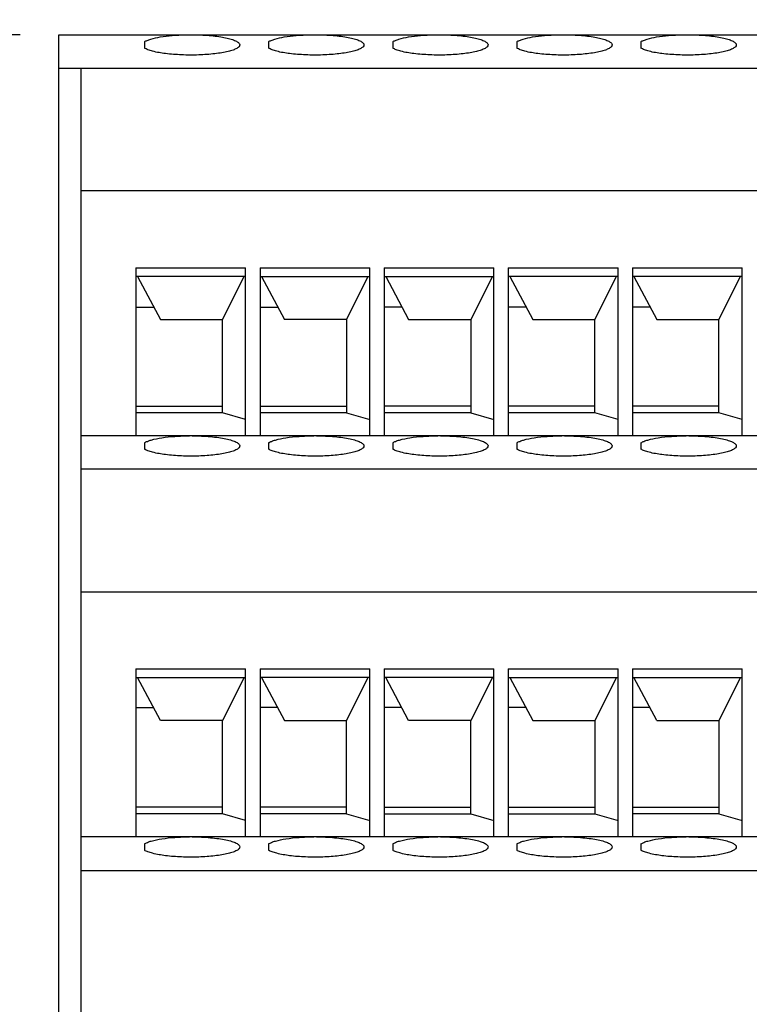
# Model space of a CAD drawing. Header units: inches. Extents: x 0 to 22, y 0 to 17.
# Tile 5 of 20: x 9.5 to 10.7, y 6.3 to 7.9. Entities that reach past the tile are written whole.
import ezdxf

# ---------------------------------------------------------------- set-up
doc = ezdxf.new("R2010")
doc.units = ezdxf.units.IN
doc.header["$LTSCALE"] = 1.21
doc.header["$MEASUREMENT"] = 0
doc.layers.get('0').update_dxf_attribs({"linetype": 'CONTINUOUS'})
doc.layers.add('DIMENSIONS', color=7, linetype='CONTINUOUS')
doc.styles.get("Standard").update_dxf_attribs({"font": 'txt', "width": 0.8})
doc.dimstyles.new('DIMSTYLE_1', dxfattribs={"dimtxt": 0.125, "dimasz": 0.18, "dimexe": 0.125, "dimexo": 0.0625, "dimgap": 0.0625, "dimtad": 0, "dimtih": 1, "dimtoh": 1, "dimzin": 4, "dimdsep": 46, "dimtxsty": 'STANDARD', "dimblk": '_FILLED', "dimblk1": '_FILLED', "dimblk2": '_FILLED', "dimcen": 0.09, "dimadec": 0, "dimazin": 0, "dimtp": 0.01, "dimtm": 0.01, "dimtfac": 1, "dimtofl": 0, "dimtmove": 0, "dimatfit": 3, "dimldrblk": '_FILLED', "dimfxl": 1, "dimtolj": 1, "dimtzin": 4, "dimarcsym": 0})

# ---------------------------------------------------------------- blocks, each defined once
blk = doc.blocks.new('_FILLED')
at = {"color": 0, "linetype": 'BYBLOCK'}
blk.add_solid([(0, 0), (-1, 0.1736), (-1, -0.1736)], dxfattribs=at)
blk = doc.blocks.new('*D12')
at = {"layer": 'DIMENSIONS', "color": 2, "linetype": 'CONTINUOUS'}
for p, q in [((9.5373, 7.8819), (8.7248, 7.8819)), ((8.8498, 7.8819), (8.8498, 6.8618)), ((8.8498, 5.5917), (8.8498, 6.6118)), ((9.5373, 5.5917), (8.7248, 5.5917))]:
    blk.add_line(p, q, dxfattribs=at)
at = {"layer": 'DIMENSIONS', "color": 2, "linetype": 'CONTINUOUS', "xscale": 0.18, "yscale": 0.18, "zscale": 0.18}
for p, rotation in [((8.8498, 7.8819), 90), ((8.8498, 5.5917), 270)]:
    blk.add_blockref('_FILLED', p, dxfattribs=dict(at, rotation=rotation))
at = {"layer": 'DIMENSIONS', "color": 2, "linetype": 'CONTINUOUS', "insert": (8.8498, 6.7993), "char_height": 0.125, "width": 1.125, "attachment_point": 2, "line_spacing_factor": 0.9}
blk.add_mtext('2.29{\\Ftxt.shx;\\W1.000000;\\H0.125000; }[58.2]', dxfattribs=at)
blk = doc.blocks.new('*D13')
at = {"layer": 'DIMENSIONS', "color": 2, "linetype": 'CONTINUOUS'}
for p, q in [((9.5998, 7.9444), (9.5998, 8.7515)), ((11.8478, 7.9444), (11.8478, 8.7515)), ((9.5998, 8.6265), (9.9988, 8.6265)), ((11.8478, 8.6265), (11.4488, 8.6265))]:
    blk.add_line(p, q, dxfattribs=at)
at = {"layer": 'DIMENSIONS', "color": 2, "linetype": 'CONTINUOUS', "xscale": 0.18, "yscale": 0.18, "zscale": 0.18, "rotation": 180}
blk.add_blockref('_FILLED', (9.5998, 8.6265), dxfattribs=at)
at = {"layer": 'DIMENSIONS', "color": 2, "linetype": 'CONTINUOUS', "xscale": 0.18, "yscale": 0.18, "zscale": 0.18}
blk.add_blockref('_FILLED', (11.8478, 8.6265), dxfattribs=at)
at = {"layer": 'DIMENSIONS', "color": 2, "linetype": 'CONTINUOUS', "insert": (10.7238, 8.689), "char_height": 0.125, "width": 1.325, "attachment_point": 2, "line_spacing_factor": 0.9}
blk.add_mtext('(2.25{\\Ftxt.shx;\\W1.000000;\\H0.125000; }[57.1])', dxfattribs=at)

msp = doc.modelspace()

# ---------------------------------------------------------------- linework, layer by layer
at = {"color": 7, "linetype": 'CONTINUOUS'}
for p, q in [((9.5998, 5.5917), (9.5998, 7.8819)), ((9.5998, 7.8819), (11.8478, 7.8819)), ((9.7376, 7.8707), (9.7376, 7.8605)), ((9.9376, 7.8707), (9.9376, 7.8605)), ((10.1376, 7.8707), (10.1376, 7.8605)), ((10.3376, 7.8707), (10.3376, 7.8605)), ((10.5376, 7.8707), (10.5376, 7.8605)), ((9.5998, 7.8279), (11.8478, 7.8279)), ((9.6352, 7.8279), (9.6352, 5.833)), ((11.8124, 7.6305), (9.6352, 7.6305)), ((9.7238, 7.5068), (9.7238, 7.2363)), ((9.7238, 7.5068), (9.9006, 7.5068)), ((9.9006, 7.2363), (9.9006, 7.5068)), ((9.9238, 7.5068), (9.9238, 7.2363)), ((9.9238, 7.5068), (10.1006, 7.5068)), ((10.1006, 7.2363), (10.1006, 7.5068)), ((10.1238, 7.5068), (10.1238, 7.2363)), ((10.1238, 7.5068), (10.3006, 7.5068)), ((10.3006, 7.2363), (10.3006, 7.5068)), ((10.3238, 7.5068), (10.3238, 7.2363)), ((10.3238, 7.5068), (10.5006, 7.5068)), ((10.5006, 7.2363), (10.5006, 7.5068)), ((10.5238, 7.5068), (10.5238, 7.2363)), ((10.5238, 7.5068), (10.7006, 7.5068)), ((10.7006, 7.2363), (10.7006, 7.5068)), ((9.9006, 7.4929), (9.7238, 7.4929)), ((9.7263, 7.4929), (9.7632, 7.4235)), ((9.8632, 7.4235), (9.8982, 7.4929)), ((9.9238, 7.4929), (10.1006, 7.4929)), ((9.9263, 7.4929), (9.9632, 7.4235)), ((10.0632, 7.4235), (10.0982, 7.4929)), ((10.1238, 7.4929), (10.3006, 7.4929)), ((10.1263, 7.4929), (10.1632, 7.4235)), ((10.2982, 7.4929), (10.2632, 7.4235)), ((10.5006, 7.4929), (10.3238, 7.4929)), ((10.3263, 7.4929), (10.3632, 7.4235)), ((10.4632, 7.4235), (10.4982, 7.4929)), ((10.7006, 7.4929), (10.5238, 7.4929)), ((10.5263, 7.4929), (10.5632, 7.4235)), ((10.6632, 7.4235), (10.6982, 7.4929)), ((9.7238, 7.4435), (9.7526, 7.4435)), ((9.9238, 7.4435), (9.9526, 7.4435)), ((10.1526, 7.4435), (10.1238, 7.4435)), ((10.3526, 7.4435), (10.3238, 7.4435)), ((10.5526, 7.4435), (10.5238, 7.4435)), ((9.7632, 7.4235), (9.8632, 7.4235)), ((9.8632, 7.2733), (9.8632, 7.4235)), ((10.0632, 7.4235), (9.9632, 7.4235)), ((10.0632, 7.4235), (10.0632, 7.2733)), ((10.1632, 7.4235), (10.2632, 7.4235)), ((10.2632, 7.4235), (10.2632, 7.2733)), ((10.3632, 7.4235), (10.4632, 7.4235)), ((10.4632, 7.2733), (10.4632, 7.4235)), ((10.5632, 7.4235), (10.6632, 7.4235)), ((10.6632, 7.2733), (10.6632, 7.4235)), ((9.7238, 7.284), (9.8632, 7.284)), ((9.9238, 7.284), (10.0632, 7.284)), ((10.2632, 7.284), (10.1238, 7.284)), ((10.4632, 7.284), (10.3238, 7.284)), ((10.6632, 7.284), (10.5238, 7.284)), ((9.8632, 7.2733), (9.7238, 7.2733)), ((9.9006, 7.2627), (9.8632, 7.2733)), ((10.0632, 7.2733), (9.9238, 7.2733)), ((10.0632, 7.2733), (10.1006, 7.2627)), ((10.2632, 7.2733), (10.1238, 7.2733)), ((10.2632, 7.2733), (10.3006, 7.2627)), ((10.4632, 7.2733), (10.3238, 7.2733)), ((10.5006, 7.2627), (10.4632, 7.2733)), ((10.6632, 7.2733), (10.5238, 7.2733)), ((10.7006, 7.2627), (10.6632, 7.2733)), ((9.8103, 7.2363), (9.6352, 7.2363)), ((10.0103, 7.2363), (9.8145, 7.2363)), ((10.2103, 7.2363), (10.0145, 7.2363)), ((10.4103, 7.2363), (10.2145, 7.2363)), ((10.6103, 7.2363), (10.4145, 7.2363)), ((10.8103, 7.2363), (10.6145, 7.2363)), ((9.7376, 7.225), (9.7376, 7.2148)), ((9.9376, 7.225), (9.9376, 7.2148)), ((10.1376, 7.225), (10.1376, 7.2148)), ((10.3376, 7.225), (10.3376, 7.2148)), ((10.5376, 7.225), (10.5376, 7.2148)), ((11.8124, 7.1823), (9.6352, 7.1823)), ((9.6352, 6.9849), (11.8124, 6.9849)), ((9.7238, 6.8612), (9.7238, 6.5906)), ((9.7238, 6.8612), (9.9006, 6.8612)), ((9.9006, 6.5906), (9.9006, 6.8612)), ((9.9238, 6.8612), (9.9238, 6.5906)), ((9.9238, 6.8612), (10.1006, 6.8612)), ((10.1006, 6.5906), (10.1006, 6.8612)), ((10.1238, 6.8612), (10.1238, 6.5906)), ((10.1238, 6.8612), (10.3006, 6.8612)), ((10.3006, 6.5906), (10.3006, 6.8612)), ((10.3238, 6.8612), (10.3238, 6.5906)), ((10.3238, 6.8612), (10.5006, 6.8612)), ((10.5006, 6.5906), (10.5006, 6.8612)), ((10.5238, 6.8612), (10.5238, 6.5906)), ((10.5238, 6.8612), (10.7006, 6.8612)), ((10.7006, 6.5906), (10.7006, 6.8612)), ((9.7238, 6.8472), (9.9006, 6.8472)), ((9.7632, 6.7779), (9.7263, 6.8472)), ((9.8982, 6.8472), (9.8632, 6.7779)), ((10.1006, 6.8472), (9.9238, 6.8472)), ((9.9263, 6.8472), (9.9632, 6.7779)), ((10.0632, 6.7779), (10.0982, 6.8472)), ((10.3006, 6.8472), (10.1238, 6.8472)), ((10.1632, 6.7779), (10.1263, 6.8472)), ((10.2982, 6.8472), (10.2632, 6.7779)), ((10.3238, 6.8472), (10.5006, 6.8472)), ((10.3263, 6.8472), (10.3632, 6.7779)), ((10.4982, 6.8472), (10.4632, 6.7779)), ((10.5238, 6.8472), (10.7006, 6.8472)), ((10.5632, 6.7779), (10.5263, 6.8472)), ((10.6982, 6.8472), (10.6632, 6.7779)), ((9.7238, 6.7989), (9.752, 6.7989)), ((9.952, 6.7989), (9.9238, 6.7989)), ((10.152, 6.7989), (10.1238, 6.7989)), ((10.352, 6.7989), (10.3238, 6.7989)), ((10.552, 6.7989), (10.5238, 6.7989)), ((9.8632, 6.7779), (9.7632, 6.7779)), ((9.8632, 6.6277), (9.8632, 6.7779)), ((9.9632, 6.7779), (10.0632, 6.7779)), ((10.0632, 6.6277), (10.0632, 6.7779)), ((10.2632, 6.7779), (10.1632, 6.7779)), ((10.2632, 6.6277), (10.2632, 6.7779)), ((10.3632, 6.7779), (10.4632, 6.7779)), ((10.4632, 6.7779), (10.4632, 6.6277)), ((10.5632, 6.7779), (10.6632, 6.7779)), ((10.6632, 6.7779), (10.6632, 6.6277)), ((9.8632, 6.6383), (9.7238, 6.6383)), ((9.8632, 6.6277), (9.7238, 6.6277)), ((9.9006, 6.6171), (9.8632, 6.6277)), ((10.0632, 6.6383), (9.9238, 6.6383)), ((10.0632, 6.6277), (9.9238, 6.6277)), ((10.0632, 6.6277), (10.1006, 6.6171)), ((10.1238, 6.6383), (10.2632, 6.6383)), ((10.1238, 6.6277), (10.2632, 6.6277)), ((10.2632, 6.6277), (10.3006, 6.6171)), ((10.3238, 6.6383), (10.4632, 6.6383)), ((10.3238, 6.6277), (10.4632, 6.6277)), ((10.4632, 6.6277), (10.5006, 6.6171)), ((10.5238, 6.6383), (10.6632, 6.6383)), ((10.6632, 6.6277), (10.5238, 6.6277)), ((10.6632, 6.6277), (10.7006, 6.6171)), ((9.8103, 6.5906), (9.6352, 6.5906)), ((9.7376, 6.5794), (9.7376, 6.5691)), ((10.0103, 6.5906), (9.8145, 6.5906)), ((9.9376, 6.5794), (9.9376, 6.5691)), ((10.2103, 6.5906), (10.0145, 6.5906)), ((10.1376, 6.5794), (10.1376, 6.5691)), ((10.4103, 6.5906), (10.2145, 6.5906)), ((10.3376, 6.5794), (10.3376, 6.5691)), ((10.6103, 6.5906), (10.4145, 6.5906)), ((10.5376, 6.5794), (10.5376, 6.5691)), ((10.8103, 6.5906), (10.6145, 6.5906)), ((9.6352, 6.5366), (11.8124, 6.5366))]:
    msp.add_line(p, q, dxfattribs=at)
for centre, radius, start, end in [((9.8124, 7.0609), 0.1754, 89.3226, 90.6774), ((10.0124, 7.0609), 0.1754, 89.3226, 90.6774), ((10.2124, 7.0609), 0.1754, 89.3226, 90.6774), ((10.4124, 7.0609), 0.1754, 89.3226, 90.6774), ((10.6124, 7.0609), 0.1754, 89.3226, 90.6774), ((9.8124, 6.4153), 0.1753, 89.3223, 90.6777), ((10.0124, 6.4153), 0.1753, 89.3223, 90.6777), ((10.2124, 6.4153), 0.1753, 89.3223, 90.6777), ((10.4124, 6.4153), 0.1753, 89.3223, 90.6777), ((10.6124, 6.4153), 0.1753, 89.3223, 90.6777)]:
    msp.add_arc(centre, radius, start, end, dxfattribs=at)
for points, knots in [([(9.7376, 7.8707), (9.739, 7.8716), (9.7422, 7.8731), (9.7506, 7.876), (9.7641, 7.8788), (9.783, 7.881), (9.7967, 7.8817), (9.804, 7.8819)], [0, 0, 0, 0, 0.070756, 0.160361, 0.391397, 0.678437, 1, 1, 1, 1]), ([(9.8208, 7.8819), (9.8255, 7.8818), (9.8347, 7.8814), (9.8479, 7.8803), (9.8599, 7.8787), (9.8704, 7.8768), (9.879, 7.8745), (9.8848, 7.8722), (9.8881, 7.8702), (9.8902, 7.8684), (9.8912, 7.8667), (9.8912, 7.8656)], [0, 0, 0, 0, 0.189439, 0.369542, 0.534157, 0.678445, 0.798324, 0.890959, 0.926885, 0.956274, 1, 1, 1, 1]), ([(9.9376, 7.8707), (9.939, 7.8716), (9.9422, 7.8731), (9.9506, 7.876), (9.9641, 7.8788), (9.983, 7.881), (9.9967, 7.8817), (10.004, 7.8819)], [0, 0, 0, 0, 0.070756, 0.160361, 0.391397, 0.678437, 1, 1, 1, 1]), ([(10.0208, 7.8819), (10.0255, 7.8818), (10.0347, 7.8814), (10.0479, 7.8803), (10.0599, 7.8787), (10.0704, 7.8768), (10.079, 7.8745), (10.0848, 7.8722), (10.0881, 7.8702), (10.0902, 7.8684), (10.0912, 7.8667), (10.0912, 7.8656)], [0, 0, 0, 0, 0.189439, 0.369542, 0.534157, 0.678445, 0.798324, 0.890959, 0.926885, 0.956274, 1, 1, 1, 1]), ([(10.1376, 7.8707), (10.139, 7.8716), (10.1422, 7.8731), (10.1506, 7.876), (10.1641, 7.8788), (10.183, 7.881), (10.1967, 7.8817), (10.204, 7.8819)], [0, 0, 0, 0, 0.070756, 0.160361, 0.391397, 0.678437, 1, 1, 1, 1]), ([(10.2208, 7.8819), (10.2255, 7.8818), (10.2347, 7.8814), (10.2479, 7.8803), (10.2599, 7.8787), (10.2704, 7.8768), (10.279, 7.8745), (10.2848, 7.8722), (10.2881, 7.8702), (10.2902, 7.8684), (10.2912, 7.8667), (10.2912, 7.8656)], [0, 0, 0, 0, 0.189439, 0.369542, 0.534157, 0.678445, 0.798324, 0.890959, 0.926885, 0.956274, 1, 1, 1, 1]), ([(10.3376, 7.8707), (10.339, 7.8716), (10.3422, 7.8731), (10.3506, 7.876), (10.3641, 7.8788), (10.383, 7.881), (10.3967, 7.8817), (10.404, 7.8819)], [0, 0, 0, 0, 0.070756, 0.160361, 0.391397, 0.678437, 1, 1, 1, 1]), ([(10.4208, 7.8819), (10.4255, 7.8818), (10.4347, 7.8814), (10.4479, 7.8803), (10.4599, 7.8787), (10.4704, 7.8768), (10.479, 7.8745), (10.4848, 7.8722), (10.4881, 7.8702), (10.4902, 7.8684), (10.4912, 7.8667), (10.4912, 7.8656)], [0, 0, 0, 0, 0.189439, 0.369542, 0.534157, 0.678445, 0.798324, 0.890959, 0.926885, 0.956274, 1, 1, 1, 1]), ([(10.5376, 7.8707), (10.539, 7.8716), (10.5422, 7.8731), (10.5506, 7.876), (10.5641, 7.8788), (10.583, 7.881), (10.5967, 7.8817), (10.604, 7.8819)], [0, 0, 0, 0, 0.070756, 0.160361, 0.391397, 0.678437, 1, 1, 1, 1]), ([(10.6208, 7.8819), (10.6255, 7.8818), (10.6347, 7.8814), (10.6479, 7.8803), (10.6599, 7.8787), (10.6704, 7.8768), (10.679, 7.8745), (10.6848, 7.8722), (10.6881, 7.8702), (10.6902, 7.8684), (10.6912, 7.8667), (10.6912, 7.8656)], [0, 0, 0, 0, 0.189439, 0.369542, 0.534157, 0.678445, 0.798324, 0.890959, 0.926885, 0.956274, 1, 1, 1, 1]), ([(9.8912, 7.8656), (9.8912, 7.8645), (9.8903, 7.8628), (9.8883, 7.8612), (9.8852, 7.8592), (9.8798, 7.857), (9.8718, 7.8547), (9.862, 7.8528), (9.8506, 7.8512), (9.8381, 7.85), (9.8202, 7.8491), (9.7978, 7.8492), (9.773, 7.8511), (9.7549, 7.854), (9.7436, 7.8574), (9.7393, 7.8594), (9.7376, 7.8605)], [0, 0, 0, 0, 0.019634, 0.032655, 0.048496, 0.089182, 0.141812, 0.205296, 0.277992, 0.357844, 0.442526, 0.616275, 0.778812, 0.911296, 0.961691, 1, 1, 1, 1]), ([(10.0912, 7.8656), (10.0912, 7.8645), (10.0903, 7.8628), (10.0883, 7.8612), (10.0852, 7.8592), (10.0798, 7.857), (10.0718, 7.8547), (10.062, 7.8528), (10.0506, 7.8512), (10.0381, 7.85), (10.0202, 7.8491), (9.9978, 7.8492), (9.973, 7.8511), (9.9549, 7.854), (9.9436, 7.8574), (9.9393, 7.8594), (9.9376, 7.8605)], [0, 0, 0, 0, 0.019634, 0.032655, 0.048496, 0.089182, 0.141812, 0.205296, 0.277992, 0.357844, 0.442526, 0.616275, 0.778812, 0.911296, 0.961691, 1, 1, 1, 1]), ([(10.2912, 7.8656), (10.2912, 7.8645), (10.2903, 7.8628), (10.2883, 7.8612), (10.2852, 7.8592), (10.2798, 7.857), (10.2718, 7.8547), (10.262, 7.8528), (10.2506, 7.8512), (10.2381, 7.85), (10.2202, 7.8491), (10.1978, 7.8492), (10.173, 7.8511), (10.1549, 7.854), (10.1436, 7.8574), (10.1393, 7.8594), (10.1376, 7.8605)], [0, 0, 0, 0, 0.019634, 0.032655, 0.048496, 0.089182, 0.141812, 0.205296, 0.277992, 0.357844, 0.442526, 0.616275, 0.778812, 0.911296, 0.961691, 1, 1, 1, 1]), ([(10.4912, 7.8656), (10.4912, 7.8645), (10.4903, 7.8628), (10.4883, 7.8612), (10.4852, 7.8592), (10.4798, 7.857), (10.4718, 7.8547), (10.462, 7.8528), (10.4506, 7.8512), (10.4381, 7.85), (10.4202, 7.8491), (10.3978, 7.8492), (10.373, 7.8511), (10.3549, 7.854), (10.3436, 7.8574), (10.3393, 7.8594), (10.3376, 7.8605)], [0, 0, 0, 0, 0.019634, 0.032655, 0.048496, 0.089182, 0.141812, 0.205296, 0.277992, 0.357844, 0.442526, 0.616275, 0.778812, 0.911296, 0.961691, 1, 1, 1, 1]), ([(10.6912, 7.8656), (10.6912, 7.8645), (10.6903, 7.8628), (10.6883, 7.8612), (10.6852, 7.8592), (10.6798, 7.857), (10.6718, 7.8547), (10.662, 7.8528), (10.6506, 7.8512), (10.6381, 7.85), (10.6202, 7.8491), (10.5978, 7.8492), (10.573, 7.8511), (10.5549, 7.854), (10.5436, 7.8574), (10.5393, 7.8594), (10.5376, 7.8605)], [0, 0, 0, 0, 0.019634, 0.032655, 0.048496, 0.089182, 0.141812, 0.205296, 0.277992, 0.357844, 0.442526, 0.616275, 0.778812, 0.911296, 0.961691, 1, 1, 1, 1]), ([(9.7376, 7.225), (9.7391, 7.226), (9.7427, 7.2276), (9.7519, 7.2307), (9.7667, 7.2335), (9.7874, 7.2357), (9.8024, 7.2362), (9.8103, 7.2363)], [0, 0, 0, 0, 0.069939, 0.159539, 0.392228, 0.68066, 1, 1, 1, 1]), ([(9.8145, 7.2363), (9.8195, 7.2363), (9.8293, 7.236), (9.8436, 7.2351), (9.8567, 7.2336), (9.8682, 7.2316), (9.8777, 7.2292), (9.884, 7.2269), (9.8878, 7.2247), (9.8901, 7.2229), (9.8912, 7.2211), (9.8912, 7.2199)], [0, 0, 0, 0, 0.186431, 0.365528, 0.530636, 0.676276, 0.79766, 0.891467, 0.927685, 0.957117, 1, 1, 1, 1]), ([(9.9376, 7.225), (9.9391, 7.226), (9.9427, 7.2276), (9.9519, 7.2307), (9.9667, 7.2335), (9.9874, 7.2357), (10.0024, 7.2362), (10.0103, 7.2363)], [0, 0, 0, 0, 0.069939, 0.159539, 0.392228, 0.68066, 1, 1, 1, 1]), ([(10.0145, 7.2363), (10.0195, 7.2363), (10.0293, 7.236), (10.0436, 7.2351), (10.0567, 7.2336), (10.0682, 7.2316), (10.0777, 7.2292), (10.084, 7.2269), (10.0878, 7.2247), (10.0901, 7.2229), (10.0912, 7.2211), (10.0912, 7.2199)], [0, 0, 0, 0, 0.186431, 0.365528, 0.530636, 0.676276, 0.79766, 0.891467, 0.927685, 0.957117, 1, 1, 1, 1]), ([(10.1376, 7.225), (10.1391, 7.226), (10.1427, 7.2276), (10.1519, 7.2307), (10.1667, 7.2335), (10.1874, 7.2357), (10.2024, 7.2362), (10.2103, 7.2363)], [0, 0, 0, 0, 0.069939, 0.159539, 0.392228, 0.68066, 1, 1, 1, 1]), ([(10.2145, 7.2363), (10.2195, 7.2363), (10.2293, 7.236), (10.2436, 7.2351), (10.2567, 7.2336), (10.2682, 7.2316), (10.2777, 7.2292), (10.284, 7.2269), (10.2878, 7.2247), (10.2901, 7.2229), (10.2912, 7.2211), (10.2912, 7.2199)], [0, 0, 0, 0, 0.186431, 0.365528, 0.530636, 0.676276, 0.79766, 0.891467, 0.927685, 0.957117, 1, 1, 1, 1]), ([(10.3376, 7.225), (10.3391, 7.226), (10.3427, 7.2276), (10.3519, 7.2307), (10.3667, 7.2335), (10.3874, 7.2357), (10.4024, 7.2362), (10.4103, 7.2363)], [0, 0, 0, 0, 0.069939, 0.159539, 0.392228, 0.68066, 1, 1, 1, 1]), ([(10.4145, 7.2363), (10.4195, 7.2363), (10.4293, 7.236), (10.4436, 7.2351), (10.4567, 7.2336), (10.4682, 7.2316), (10.4777, 7.2292), (10.484, 7.2269), (10.4878, 7.2247), (10.4901, 7.2229), (10.4912, 7.2211), (10.4912, 7.2199)], [0, 0, 0, 0, 0.186431, 0.365528, 0.530636, 0.676276, 0.79766, 0.891467, 0.927685, 0.957117, 1, 1, 1, 1]), ([(10.5376, 7.225), (10.5391, 7.226), (10.5427, 7.2276), (10.5519, 7.2307), (10.5667, 7.2335), (10.5874, 7.2357), (10.6024, 7.2362), (10.6103, 7.2363)], [0, 0, 0, 0, 0.069939, 0.159539, 0.392228, 0.68066, 1, 1, 1, 1]), ([(10.6145, 7.2363), (10.6195, 7.2363), (10.6293, 7.236), (10.6436, 7.2351), (10.6567, 7.2336), (10.6682, 7.2316), (10.6777, 7.2292), (10.684, 7.2269), (10.6878, 7.2247), (10.6901, 7.2229), (10.6912, 7.2211), (10.6912, 7.2199)], [0, 0, 0, 0, 0.186431, 0.365528, 0.530636, 0.676276, 0.79766, 0.891467, 0.927685, 0.957117, 1, 1, 1, 1]), ([(9.8912, 7.2199), (9.8912, 7.2189), (9.8903, 7.2172), (9.8883, 7.2155), (9.8852, 7.2135), (9.8798, 7.2113), (9.8718, 7.209), (9.862, 7.2071), (9.8506, 7.2055), (9.8381, 7.2043), (9.8202, 7.2034), (9.7978, 7.2035), (9.773, 7.2054), (9.7549, 7.2084), (9.7436, 7.2118), (9.7393, 7.2137), (9.7376, 7.2148)], [0, 0, 0, 0, 0.019631, 0.032658, 0.048489, 0.089185, 0.141807, 0.205295, 0.277993, 0.357842, 0.442528, 0.616276, 0.778811, 0.911294, 0.961688, 1, 1, 1, 1]), ([(10.0912, 7.2199), (10.0912, 7.2189), (10.0903, 7.2172), (10.0883, 7.2155), (10.0852, 7.2135), (10.0798, 7.2113), (10.0718, 7.209), (10.062, 7.2071), (10.0506, 7.2055), (10.0381, 7.2043), (10.0202, 7.2034), (9.9978, 7.2035), (9.973, 7.2054), (9.9549, 7.2084), (9.9436, 7.2118), (9.9393, 7.2137), (9.9376, 7.2148)], [0, 0, 0, 0, 0.019631, 0.032658, 0.048489, 0.089185, 0.141807, 0.205295, 0.277993, 0.357842, 0.442528, 0.616276, 0.778811, 0.911294, 0.961688, 1, 1, 1, 1]), ([(10.2912, 7.2199), (10.2912, 7.2189), (10.2903, 7.2172), (10.2883, 7.2155), (10.2852, 7.2135), (10.2798, 7.2113), (10.2718, 7.209), (10.262, 7.2071), (10.2506, 7.2055), (10.2381, 7.2043), (10.2202, 7.2034), (10.1978, 7.2035), (10.173, 7.2054), (10.1549, 7.2084), (10.1436, 7.2118), (10.1393, 7.2137), (10.1376, 7.2148)], [0, 0, 0, 0, 0.019631, 0.032658, 0.048489, 0.089185, 0.141807, 0.205295, 0.277993, 0.357842, 0.442528, 0.616276, 0.778811, 0.911294, 0.961688, 1, 1, 1, 1]), ([(10.4912, 7.2199), (10.4912, 7.2189), (10.4903, 7.2172), (10.4883, 7.2155), (10.4852, 7.2135), (10.4798, 7.2113), (10.4718, 7.209), (10.462, 7.2071), (10.4506, 7.2055), (10.4381, 7.2043), (10.4202, 7.2034), (10.3978, 7.2035), (10.373, 7.2054), (10.3549, 7.2084), (10.3436, 7.2118), (10.3393, 7.2137), (10.3376, 7.2148)], [0, 0, 0, 0, 0.019631, 0.032658, 0.048489, 0.089185, 0.141807, 0.205295, 0.277993, 0.357842, 0.442528, 0.616276, 0.778811, 0.911294, 0.961688, 1, 1, 1, 1]), ([(10.6912, 7.2199), (10.6912, 7.2189), (10.6903, 7.2172), (10.6883, 7.2155), (10.6852, 7.2135), (10.6798, 7.2113), (10.6718, 7.209), (10.662, 7.2071), (10.6506, 7.2055), (10.6381, 7.2043), (10.6202, 7.2034), (10.5978, 7.2035), (10.573, 7.2054), (10.5549, 7.2084), (10.5436, 7.2118), (10.5393, 7.2137), (10.5376, 7.2148)], [0, 0, 0, 0, 0.019631, 0.032658, 0.048489, 0.089185, 0.141807, 0.205295, 0.277993, 0.357842, 0.442528, 0.616276, 0.778811, 0.911294, 0.961688, 1, 1, 1, 1]), ([(9.7376, 6.5794), (9.7391, 6.5803), (9.7427, 6.582), (9.7519, 6.585), (9.7667, 6.5879), (9.7874, 6.59), (9.8024, 6.5906), (9.8103, 6.5906)], [0, 0, 0, 0, 0.069939, 0.159539, 0.392228, 0.68066, 1, 1, 1, 1]), ([(9.8145, 6.5906), (9.8195, 6.5906), (9.8293, 6.5903), (9.8436, 6.5894), (9.8567, 6.5879), (9.8682, 6.5859), (9.8777, 6.5836), (9.884, 6.5812), (9.8878, 6.5791), (9.8901, 6.5773), (9.8912, 6.5754), (9.8912, 6.5742)], [0, 0, 0, 0, 0.186431, 0.365528, 0.530636, 0.676276, 0.79766, 0.891467, 0.927685, 0.957117, 1, 1, 1, 1]), ([(9.9376, 6.5794), (9.9391, 6.5803), (9.9427, 6.582), (9.9519, 6.585), (9.9667, 6.5879), (9.9874, 6.59), (10.0024, 6.5906), (10.0103, 6.5906)], [0, 0, 0, 0, 0.069939, 0.159539, 0.392228, 0.68066, 1, 1, 1, 1]), ([(10.0145, 6.5906), (10.0195, 6.5906), (10.0293, 6.5903), (10.0436, 6.5894), (10.0567, 6.5879), (10.0682, 6.5859), (10.0777, 6.5836), (10.084, 6.5812), (10.0878, 6.5791), (10.0901, 6.5773), (10.0912, 6.5754), (10.0912, 6.5742)], [0, 0, 0, 0, 0.186431, 0.365528, 0.530636, 0.676276, 0.79766, 0.891467, 0.927685, 0.957117, 1, 1, 1, 1]), ([(10.1376, 6.5794), (10.1391, 6.5803), (10.1427, 6.582), (10.1519, 6.585), (10.1667, 6.5879), (10.1874, 6.59), (10.2024, 6.5906), (10.2103, 6.5906)], [0, 0, 0, 0, 0.069939, 0.159539, 0.392228, 0.68066, 1, 1, 1, 1]), ([(10.2145, 6.5906), (10.2195, 6.5906), (10.2293, 6.5903), (10.2436, 6.5894), (10.2567, 6.5879), (10.2682, 6.5859), (10.2777, 6.5836), (10.284, 6.5812), (10.2878, 6.5791), (10.2901, 6.5773), (10.2912, 6.5754), (10.2912, 6.5742)], [0, 0, 0, 0, 0.186431, 0.365528, 0.530636, 0.676276, 0.79766, 0.891467, 0.927685, 0.957117, 1, 1, 1, 1]), ([(10.3376, 6.5794), (10.3391, 6.5803), (10.3427, 6.582), (10.3519, 6.585), (10.3667, 6.5879), (10.3874, 6.59), (10.4024, 6.5906), (10.4103, 6.5906)], [0, 0, 0, 0, 0.069939, 0.159539, 0.392228, 0.68066, 1, 1, 1, 1]), ([(10.4145, 6.5906), (10.4195, 6.5906), (10.4293, 6.5903), (10.4436, 6.5894), (10.4567, 6.5879), (10.4682, 6.5859), (10.4777, 6.5836), (10.484, 6.5812), (10.4878, 6.5791), (10.4901, 6.5773), (10.4912, 6.5754), (10.4912, 6.5742)], [0, 0, 0, 0, 0.186431, 0.365528, 0.530636, 0.676276, 0.79766, 0.891467, 0.927685, 0.957117, 1, 1, 1, 1]), ([(10.5376, 6.5794), (10.5391, 6.5803), (10.5427, 6.582), (10.5519, 6.585), (10.5667, 6.5879), (10.5874, 6.59), (10.6024, 6.5906), (10.6103, 6.5906)], [0, 0, 0, 0, 0.069939, 0.159539, 0.392228, 0.68066, 1, 1, 1, 1]), ([(10.6145, 6.5906), (10.6195, 6.5906), (10.6293, 6.5903), (10.6436, 6.5894), (10.6567, 6.5879), (10.6682, 6.5859), (10.6777, 6.5836), (10.684, 6.5812), (10.6878, 6.5791), (10.6901, 6.5773), (10.6912, 6.5754), (10.6912, 6.5742)], [0, 0, 0, 0, 0.186431, 0.365528, 0.530636, 0.676276, 0.79766, 0.891467, 0.927685, 0.957117, 1, 1, 1, 1]), ([(9.8912, 6.5742), (9.8912, 6.5732), (9.8903, 6.5715), (9.8883, 6.5698), (9.8852, 6.5678), (9.8798, 6.5656), (9.8718, 6.5634), (9.862, 6.5614), (9.8506, 6.5598), (9.8381, 6.5587), (9.8202, 6.5577), (9.7978, 6.5578), (9.773, 6.5597), (9.7549, 6.5627), (9.7436, 6.5661), (9.7393, 6.568), (9.7376, 6.5691)], [0, 0, 0, 0, 0.019631, 0.032658, 0.048489, 0.089185, 0.141807, 0.205295, 0.277993, 0.357842, 0.442528, 0.616276, 0.778811, 0.911294, 0.961688, 1, 1, 1, 1]), ([(10.0912, 6.5742), (10.0912, 6.5732), (10.0903, 6.5715), (10.0883, 6.5698), (10.0852, 6.5678), (10.0798, 6.5656), (10.0718, 6.5634), (10.062, 6.5614), (10.0506, 6.5598), (10.0381, 6.5587), (10.0202, 6.5577), (9.9978, 6.5578), (9.973, 6.5597), (9.9549, 6.5627), (9.9436, 6.5661), (9.9393, 6.568), (9.9376, 6.5691)], [0, 0, 0, 0, 0.019631, 0.032658, 0.048489, 0.089185, 0.141807, 0.205295, 0.277993, 0.357842, 0.442528, 0.616276, 0.778811, 0.911294, 0.961688, 1, 1, 1, 1]), ([(10.2912, 6.5742), (10.2912, 6.5732), (10.2903, 6.5715), (10.2883, 6.5698), (10.2852, 6.5678), (10.2798, 6.5656), (10.2718, 6.5634), (10.262, 6.5614), (10.2506, 6.5598), (10.2381, 6.5587), (10.2202, 6.5577), (10.1978, 6.5578), (10.173, 6.5597), (10.1549, 6.5627), (10.1436, 6.5661), (10.1393, 6.568), (10.1376, 6.5691)], [0, 0, 0, 0, 0.019631, 0.032658, 0.048489, 0.089185, 0.141807, 0.205295, 0.277993, 0.357842, 0.442528, 0.616276, 0.778811, 0.911294, 0.961688, 1, 1, 1, 1]), ([(10.4912, 6.5742), (10.4912, 6.5732), (10.4903, 6.5715), (10.4883, 6.5698), (10.4852, 6.5678), (10.4798, 6.5656), (10.4718, 6.5634), (10.462, 6.5614), (10.4506, 6.5598), (10.4381, 6.5587), (10.4202, 6.5577), (10.3978, 6.5578), (10.373, 6.5597), (10.3549, 6.5627), (10.3436, 6.5661), (10.3393, 6.568), (10.3376, 6.5691)], [0, 0, 0, 0, 0.019631, 0.032658, 0.048489, 0.089185, 0.141807, 0.205295, 0.277993, 0.357842, 0.442528, 0.616276, 0.778811, 0.911294, 0.961688, 1, 1, 1, 1]), ([(10.6912, 6.5742), (10.6912, 6.5732), (10.6903, 6.5715), (10.6883, 6.5698), (10.6852, 6.5678), (10.6798, 6.5656), (10.6718, 6.5634), (10.662, 6.5614), (10.6506, 6.5598), (10.6381, 6.5587), (10.6202, 6.5577), (10.5978, 6.5578), (10.573, 6.5597), (10.5549, 6.5627), (10.5436, 6.5661), (10.5393, 6.568), (10.5376, 6.5691)], [0, 0, 0, 0, 0.019631, 0.032658, 0.048489, 0.089185, 0.141807, 0.205295, 0.277993, 0.357842, 0.442528, 0.616276, 0.778811, 0.911294, 0.961688, 1, 1, 1, 1])]:
    msp.add_open_spline(points, degree=3, knots=knots, dxfattribs=at)

# ---------------------------------------------------------------- dimensions: what is measured, and where the dimension line sits
at = {"layer": 'DIMENSIONS', "color": 2, "linetype": 'CONTINUOUS'}
dim = msp.add_linear_dim(base=(11.8478, 8.6265), p1=(9.5998, 7.8819), p2=(11.8478, 7.8819), text='(<>)', dimstyle='DIMSTYLE_1', dxfattribs=at)
dim.commit()
dim.dimension.update_dxf_attribs({"geometry": '*D13', "text_midpoint": (10.7238, 8.6265), "dimtype": 160})
dim = msp.add_linear_dim(base=(8.8498, 5.5917), p1=(9.5998, 7.8819), p2=(9.5998, 5.5917), angle=270, dimstyle='DIMSTYLE_1', dxfattribs=at)
dim.commit()
dim.dimension.update_dxf_attribs({"geometry": '*D12', "text_midpoint": (8.8498, 6.7368), "dimtype": 160})

doc.saveas('drawing.dxf')
